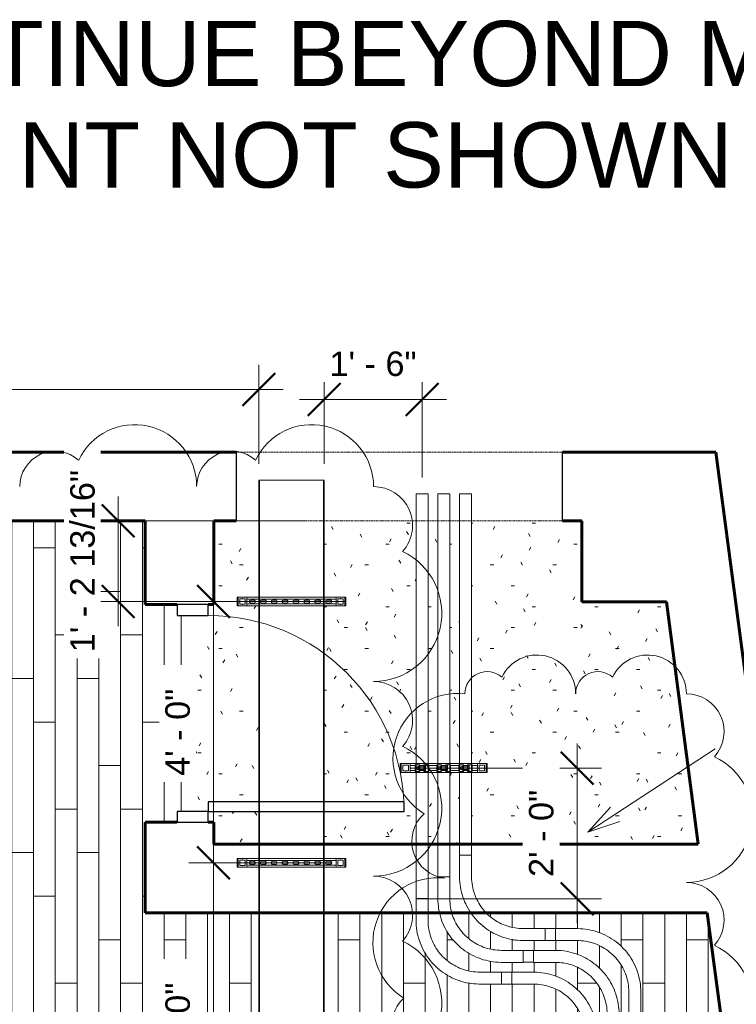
# Model space of a CAD drawing. Header units: inches. Extents: x -723 to 1689, y -292 to 603.
# Tile 37 of 40: x 1211 to 1343, y 422 to 603. Entities that reach past the tile are written whole.
import ezdxf

# ---------------------------------------------------------------- set-up
doc = ezdxf.new("R2010")
doc.units = ezdxf.units.IN
doc.header["$MEASUREMENT"] = 0
doc.linetypes.add('Overhead', pattern=[0.25, 0.1875, -0.0625])
for name, color, linetype, lineweight in [('A-ANNO-DIMS', 211, 'Continuous', 9), ('A-ANNO-DIMS-48', 211, 'Continuous', 9), ('A-DETL-GENF', 92, 'Continuous', 9), ('A-DETL-MBND', 5, 'Continuous', 9), ('A-DETL-MEDM', 33, 'Continuous', 30), ('A-DOOR', 31, 'Continuous', 18), ('A-DOOR-FRAM', 31, 'Continuous', 9), ('A-FLOR', 192, 'Continuous', 18), ('A-FLOR-PATT', 8, 'Continuous', 70), ('A-GENM', 13, 'Continuous', 9), ('A-WALL', 113, 'Continuous', 18), ('G-ANNO-REVC', 71, 'Continuous', 9), ('G-ANNO-TEXT', 231, 'Continuous', 9)]:
    doc.layers.add(name, color=color, linetype=linetype, lineweight=lineweight)
doc.styles.add('Arial_3', font='arial.ttf', dxfattribs={"height": 4.5})
doc.styles.add('Arial_4', font='arial.ttf', dxfattribs={"height": 12})
doc.dimstyles.new('Linear_-_3_32__Arial', dxfattribs={"dimscale": 12, "dimtxt": 4.591167, "dimasz": 0.5, "dimexe": 0.375, "dimexo": 0.25, "dimgap": 0.25, "dimtad": 1, "dimdec": 5, "dimrnd": 0.03125, "dimzin": 1, "dimdsep": 46, "dimlunit": 4, "dimtxsty": 'Arial_3', "dimblk1": 'OBLIQUE', "dimblk2": 'OBLIQUE', "dimsah": 1, "dimcen": 0.09, "dimdle": 0.375, "dimazin": 0, "dimtfac": 1, "dimtdec": 4, "dimtix": 1, "dimtmove": 0, "dimatfit": 3, "dimfxl": 1, "dimtvp": 1, "dimtfill": 1, "dimfrac": 2, "dimtolj": 1, "dimtzin": 0, "dimarcsym": 2})

# ---------------------------------------------------------------- blocks, each defined once
blk = doc.blocks.new('Door-Passage-Single-Flush - 36_ x 84_ _Exterior_-2162739-Retail 109 - Raceway Plan')
at = {"layer": 'A-DOOR', "lineweight": 30}
for p, q in [((18, 41.5625), (16.25, 41.5625)), ((16.25, 41.5625), (16.25, 5.5625)), ((18, 5.5625), (18, 41.5625)), ((16.25, 5.5625), (18, 5.5625))]:
    blk.add_line(p, q, dxfattribs=at)
at = {"layer": 'A-DOOR', "lineweight": 9}
blk.add_arc((18, 5.5625), 36, 90, 180, dxfattribs=at)
at = {"layer": 'A-DOOR-FRAM', "lineweight": 30}
for p, q in [((-18, 5.5625), (-20, 5.5625)), ((-20, 5.5625), (-20, -0.1875)), ((-18, -0.1875), (-18, 5.5625)), ((18, 5.5625), (18, -0.1875)), ((20, 5.5625), (18, 5.5625)), ((20, -0.1875), (20, 5.5625)), ((-20, -0.1875), (-18, -0.1875)), ((18, -0.1875), (20, -0.1875))]:
    blk.add_line(p, q, dxfattribs=at)
blk = doc.blocks.new('Door-Opening - 60_ x 84_-1921788-Retail 109 - Raceway Plan')
at = {"layer": 'A-DETL-GENF', "linetype": 'Overhead'}
for p, q in [((29.68, 6.31), (-30.32, 6.31)), ((-30.32, -6.31), (29.68, -6.31))]:
    blk.add_line(p, q, dxfattribs=at)
at = {"layer": 'A-DETL-MEDM'}
for p, q in [((-30.32, 6.31), (-30.32, -6.31)), ((29.68, -6.31), (29.68, 6.31))]:
    blk.add_line(p, q, dxfattribs=at)
blk = doc.blocks.new('ST-VDC-01_ARCH_REF_v001_rvt_rvt-4-Retail 109 - Raceway Plan')
at = {"layer": 'A-FLOR-PATT', "lineweight": 9}
h = blk.add_hatch(dxfattribs=at)
h.set_pattern_fill('FP_19', color=256, style=0, pattern_type=2)
h.set_pattern_definition([(270, (613.979, 66.172), (4, 2e-16), []), (0, (613.979, 66.172), (8, 8), [4, -28]), (0, (617.979, 50.172), (8, 8), [4, -28])])
h.paths.add_polyline_path([(578.98, -55.54), (778.94, -55.54), (773.11, -11.25), (721.42, -11.25), (721.42, 52.75), (764.68, 52.75), (741.45, 229.25), (725.93, 229.25), (725.93, 253.25), (738.29, 253.25), (713.82, 439.12), (673.26, 439.11), (673.88, 438.48), (674.4, 438.09), (675.92, 437.15), (677.95, 436.45), (679.99, 436.22), (689.91, 436.22), (691.79, 436.05), (692.2, 435.99), (692.88, 435.82), (694.38, 435.33), (695.98, 434.5), (696.4, 434.25), (697.59, 433.3), (698.18, 432.8), (699.12, 431.68), (699.63, 431.02), (700.2, 430.01), (700.75, 428.9), (701.24, 427.32), (701.38, 426.81), (701.48, 426.09), (701.6, 424.53), (701.6, 412.42), (704.54, 412.41), (704.54, 410.79), (701.6, 410.79), (701.6, 292.42), (704.54, 292.41), (704.54, 290.79), (701.6, 290.79), (701.6, 172.42), (704.54, 172.41), (704.54, 170.79), (701.6, 170.79), (701.6, 52.42), (704.54, 52.41), (704.54, 50.79), (701.6, 50.79), (701.6, 23.61), (701.43, 21.72), (701.37, 21.31), (701.2, 20.63), (700.71, 19.13), (699.88, 17.53), (699.62, 17.1), (698.68, 15.92), (698.18, 15.33), (697.06, 14.39), (696.4, 13.88), (695.39, 13.31), (694.28, 12.77), (692.7, 12.27), (692.19, 12.13), (691.47, 12.03), (689.9, 11.91), (616.95, 11.91), (616.94, 8.99), (615.32, 8.99), (615.32, 11.91), (580.14, 11.91), (580.14, 10.64), (578.98, 10.64), (578.98, -19.22)])
h.paths.add_polyline_path([(581.41, 14.1), (585.2, 14.1), (593.42, 14.11), (615.32, 14.11), (615.32, 15.91), (580.14, 15.91), (580.14, 14.1), (581.36, 14.1)])
h.paths.add_polyline_path([(616.95, 14.11), (689.91, 14.11), (692.09, 14.37), (694.09, 15.08), (695.65, 16.06), (696.02, 16.37), (697.14, 17.49), (697.54, 18.01), (698.48, 19.53), (699.18, 21.57), (699.41, 23.61), (699.41, 50.79), (697.6, 50.79), (697.6, 27.61), (697.43, 25.72), (697.37, 25.31), (697.2, 24.63), (696.71, 23.13), (695.88, 21.53), (695.63, 21.11), (694.68, 19.92), (694.18, 19.33), (693.22, 18.51), (692.4, 17.88), (691.39, 17.31), (690.28, 16.77), (688.7, 16.27), (688.19, 16.13), (687.23, 16.01), (685.9, 15.91), (616.95, 15.91), (616.95, 14.83)])
h.paths.add_polyline_path([(581.41, 18.1), (585.2, 18.1), (593.42, 18.11), (615.32, 18.11), (615.32, 19.91), (580.14, 19.91), (580.14, 18.1), (581.24, 18.1)])
h.paths.add_polyline_path([(646.87, 18.11), (685.9, 18.11), (688.09, 18.37), (690.09, 19.08), (691.65, 20.06), (692.02, 20.37), (693.26, 21.64), (693.54, 22.01), (694.48, 23.53), (695.18, 25.57), (695.41, 27.61), (695.41, 50.79), (693.6, 50.79), (693.6, 31.61), (693.43, 29.72), (693.37, 29.31), (693.2, 28.63), (692.71, 27.13), (691.88, 25.53), (691.63, 25.11), (690.67, 23.91), (690.18, 23.33), (689.06, 22.39), (688.4, 21.88), (687.39, 21.31), (686.28, 20.77), (684.55, 20.23), (684.19, 20.13), (683.21, 20.01), (681.87, 19.91), (616.95, 19.91), (616.95, 18.11), (636.3, 18.11)])
h.paths.add_polyline_path([(581.41, 22.1), (585.2, 22.1), (593.42, 22.11), (615.32, 22.11), (615.33, 24.99), (616.95, 24.99), (616.95, 22.11), (681.9, 22.11), (684.09, 22.37), (686.09, 23.08), (687.65, 24.06), (688.02, 24.37), (689.14, 25.49), (689.54, 26.01), (690.48, 27.53), (691.18, 29.57), (691.41, 31.61), (691.41, 50.79), (688.54, 50.8), (688.54, 52.42), (691.41, 52.42), (691.41, 170.79), (688.54, 170.8), (688.54, 172.42), (691.41, 172.42), (691.41, 290.79), (688.54, 290.8), (688.54, 292.42), (691.41, 292.42), (691.41, 410.79), (688.54, 410.8), (688.54, 412.42), (691.41, 412.42), (691.4, 416.61), (691.14, 418.72), (690.43, 420.71), (689.45, 422.27), (689.14, 422.64), (688.02, 423.76), (687.5, 424.16), (685.98, 425.1), (683.94, 425.8), (681.87, 426.03), (671.99, 426.03), (670.11, 426.19), (669.69, 426.26), (669.02, 426.43), (667.52, 426.92), (665.92, 427.75), (665.49, 428), (664.31, 428.95), (663.72, 429.45), (662.78, 430.57), (662.27, 431.22), (661.7, 432.24), (661.15, 433.35), (660.66, 434.93), (660.52, 435.44), (660.42, 436.16), (660.3, 437.72), (660.3, 439.12), (643.39, 439.12), (643.39, 389.12), (647.39, 389.12), (647.39, 387.5), (643.39, 387.5), (643.39, 329.12), (647.39, 329.12), (647.39, 327.5), (643.39, 327.5), (643.39, 301.31), (643.15, 297.9), (642.42, 294.55), (641.23, 291.34), (639.5, 288.22), (637.46, 285.52), (636.42, 284.48), (639.43, 281.46), (638.28, 280.32), (635.25, 283.32), (635.05, 283.12), (632.32, 281.09), (629.32, 279.46), (626.12, 278.28), (622.8, 277.55), (619.39, 277.31), (593.21, 277.31), (593.2, 273.31), (591.58, 273.31), (591.58, 277.31), (533.21, 277.31), (533.2, 273.31), (531.58, 273.31), (531.58, 277.31), (473.21, 277.31), (473.2, 273.31), (471.58, 273.31), (471.58, 277.31), (463.23, 277.31), (463.23, 253.25), (469.35, 253.25), (469.35, 229.25), (463.23, 229.25), (463.23, 121.87), (578.98, 121.87), (578.98, 22.64), (580.14, 22.64), (580.14, 22.1), (581.24, 22.1)])
h.paths.add_polyline_path([(693.93, 52.42), (695.41, 52.42), (695.41, 170.79), (693.6, 170.79), (693.6, 52.42)])
h.paths.add_polyline_path([(699.41, 52.42), (699.41, 170.79), (697.6, 170.79), (697.6, 52.42), (699.29, 52.42)])
h.paths.add_polyline_path([(697.6, 172.42), (699.41, 172.42), (699.41, 290.79), (697.6, 290.79), (697.6, 173.73)])
h.paths.add_polyline_path([(695.27, 172.42), (695.41, 172.42), (695.41, 290.79), (693.6, 290.79), (693.6, 172.42), (693.93, 172.42)])
h.paths.add_polyline_path([(592.39, 275.94), (592.53, 275.97), (592.64, 276.08), (592.68, 276.22), (592.67, 276.85), (592.59, 276.98), (592.47, 277.05), (592.32, 277.05), (592.2, 276.98), (592.12, 276.85), (592.11, 276.78), (592.12, 276.14), (592.2, 276.02), (592.32, 275.95)])
h.paths.add_polyline_path([(472.39, 275.94), (472.53, 275.97), (472.64, 276.08), (472.68, 276.22), (472.67, 276.85), (472.59, 276.98), (472.47, 277.05), (472.32, 277.05), (472.2, 276.98), (472.12, 276.85), (472.11, 276.78), (472.12, 276.14), (472.2, 276.02), (472.32, 275.95)])
h.paths.add_polyline_path([(532.39, 275.94), (532.53, 275.97), (532.64, 276.08), (532.68, 276.22), (532.67, 276.85), (532.59, 276.98), (532.47, 277.05), (532.32, 277.05), (532.2, 276.98), (532.12, 276.85), (532.11, 276.78), (532.12, 276.14), (532.2, 276.02), (532.32, 275.95)])
h.paths.add_polyline_path([(636.81, 282.66), (636.95, 282.7), (637.05, 282.8), (637.09, 282.94), (637.05, 283.08), (636.9, 283.25), (636.55, 283.58), (636.41, 283.62), (636.27, 283.58), (636.17, 283.48), (636.13, 283.34), (636.17, 283.2), (636.3, 283.05), (636.67, 282.7), (636.74, 282.67)])
h.paths.add_polyline_path([(593.42, 289.31), (619.39, 289.31), (621.75, 289.55), (624.02, 290.25), (626.12, 291.38), (626.71, 291.89), (624.15, 294.46), (625.3, 295.6), (627.97, 292.93), (629.37, 294.64), (630.48, 296.72), (631.16, 298.97), (631.39, 301.31), (631.39, 327.5), (627.39, 327.51), (627.39, 329.12), (631.39, 329.12), (631.39, 387.5), (627.39, 387.51), (627.39, 389.12), (631.39, 389.12), (631.39, 439.12), (610.48, 439.12), (610.48, 455.75), (616.35, 455.75), (616.35, 457.75), (617.1, 457.75), (617.1, 493.75), (616.35, 493.75), (616.35, 495.75), (610.48, 495.75), (610.48, 511.12), (558.35, 511.12), (558.35, 464), (554.1, 464), (554.1, 428), (558.35, 428), (558.35, 412.62), (554.1, 412.62), (554.1, 376.62), (558.35, 376.62), (558.35, 325), (463.23, 325), (463.23, 289.31), (471.58, 289.31), (471.59, 293.31), (473.21, 293.31), (473.21, 289.31), (531.58, 289.31), (531.59, 293.31), (533.21, 293.31), (533.21, 289.31), (591.58, 289.31), (591.59, 293.31), (593.21, 293.31), (593.21, 289.31)])
h.paths.add_polyline_path([(592.39, 289.94), (592.53, 289.97), (592.64, 290.08), (592.68, 290.22), (592.67, 290.85), (592.59, 290.98), (592.47, 291.05), (592.32, 291.05), (592.2, 290.98), (592.12, 290.85), (592.11, 290.78), (592.12, 290.14), (592.2, 290.02), (592.32, 289.95)])
h.paths.add_polyline_path([(472.39, 289.94), (472.53, 289.97), (472.64, 290.08), (472.68, 290.22), (472.67, 290.85), (472.59, 290.98), (472.47, 291.05), (472.32, 291.05), (472.2, 290.98), (472.12, 290.85), (472.11, 290.78), (472.12, 290.14), (472.2, 290.02), (472.32, 289.95)])
h.paths.add_polyline_path([(532.39, 289.94), (532.53, 289.97), (532.64, 290.08), (532.68, 290.22), (532.67, 290.85), (532.59, 290.98), (532.47, 291.05), (532.32, 291.05), (532.2, 290.98), (532.12, 290.85), (532.11, 290.78), (532.12, 290.14), (532.2, 290.02), (532.32, 289.95)])
h.paths.add_polyline_path([(695.27, 292.42), (695.41, 292.42), (695.41, 410.79), (693.6, 410.79), (693.6, 292.42), (693.93, 292.42)])
h.paths.add_polyline_path([(699.29, 292.42), (699.41, 292.42), (699.41, 410.79), (697.6, 410.79), (697.6, 292.42), (697.95, 292.42)])
h.paths.add_polyline_path([(626.91, 292.56), (627.05, 292.6), (627.15, 292.7), (627.19, 292.84), (627.15, 292.98), (627.11, 293.04), (626.65, 293.48), (626.51, 293.52), (626.37, 293.48), (626.27, 293.38), (626.23, 293.24), (626.27, 293.1), (626.31, 293.04), (626.77, 292.6), (626.84, 292.57)])
h.paths.add_polyline_path([(630.49, 328.03), (630.63, 328.07), (630.73, 328.17), (630.77, 328.31), (630.73, 328.45), (630.63, 328.56), (630.49, 328.59), (629.85, 328.58), (629.73, 328.51), (629.65, 328.38), (629.65, 328.24), (629.73, 328.11), (629.85, 328.04), (629.93, 328.03)])
h.paths.add_polyline_path([(644.34, 328.03), (644.56, 328.04), (644.69, 328.11), (644.76, 328.24), (644.76, 328.38), (644.69, 328.51), (644.56, 328.58), (644.34, 328.59), (643.85, 328.58), (643.73, 328.51), (643.65, 328.38), (643.65, 328.24), (643.73, 328.11), (643.85, 328.04), (643.93, 328.03)])
h.paths.add_polyline_path([(629.93, 388.03), (630.56, 388.04), (630.69, 388.11), (630.76, 388.24), (630.76, 388.38), (630.69, 388.51), (630.56, 388.58), (630.49, 388.59), (629.85, 388.58), (629.73, 388.51), (629.65, 388.38), (629.65, 388.24), (629.73, 388.11), (629.85, 388.04)])
h.paths.add_polyline_path([(644.49, 388.03), (644.63, 388.07), (644.73, 388.17), (644.77, 388.31), (644.73, 388.45), (644.63, 388.56), (644.49, 388.59), (643.85, 388.58), (643.73, 388.51), (643.65, 388.38), (643.65, 388.24), (643.73, 388.11), (643.85, 388.04), (643.93, 388.03), (644.34, 388.03)])
h.paths.add_polyline_path([(693.6, 412.42), (695.41, 412.42), (695.41, 420.53), (695.14, 422.72), (694.43, 424.71), (693.45, 426.27), (693.14, 426.64), (692.02, 427.76), (691.5, 428.16), (689.98, 429.1), (687.94, 429.8), (685.9, 430.03), (675.99, 430.03), (674.11, 430.19), (673.69, 430.26), (673.02, 430.43), (671.52, 430.92), (669.92, 431.75), (669.49, 432), (668.31, 432.95), (667.72, 433.45), (666.78, 434.57), (666.27, 435.22), (665.7, 436.24), (665.15, 437.35), (664.58, 439.12), (662.49, 439.12), (662.49, 437.72), (662.76, 435.53), (663.47, 433.54), (664.45, 431.98), (664.75, 431.61), (665.88, 430.48), (666.4, 430.09), (667.92, 429.15), (669.95, 428.45), (671.99, 428.22), (681.9, 428.22), (683.79, 428.05), (684.33, 427.96), (684.88, 427.82), (686.38, 427.33), (687.98, 426.5), (688.4, 426.25), (689.59, 425.3), (690.18, 424.8), (691, 423.84), (691.63, 423.02), (692.2, 422.01), (692.75, 420.9), (693.24, 419.32), (693.38, 418.81), (693.48, 418.09), (693.6, 416.53), (693.6, 412.53)])
h.paths.add_polyline_path([(697.6, 412.42), (699.41, 412.42), (699.41, 424.53), (699.14, 426.72), (698.43, 428.71), (697.45, 430.27), (697.14, 430.64), (696.02, 431.76), (695.5, 432.16), (693.98, 433.1), (691.94, 433.8), (689.9, 434.03), (679.99, 434.03), (678.11, 434.19), (677.69, 434.26), (677.02, 434.43), (675.52, 434.92), (673.92, 435.75), (673.49, 436), (672.31, 436.95), (671.72, 437.45), (670.9, 438.41), (670.32, 439.12), (666.9, 439.12), (667.47, 437.54), (668.47, 435.96), (668.75, 435.61), (669.88, 434.48), (670.4, 434.09), (671.92, 433.15), (673.95, 432.45), (675.99, 432.22), (685.9, 432.22), (687.79, 432.05), (688.2, 431.99), (688.88, 431.82), (690.38, 431.33), (691.98, 430.5), (692.43, 430.23), (693.59, 429.3), (694.18, 428.8), (695.12, 427.68), (695.63, 427.02), (696.2, 426.01), (696.75, 424.9), (697.24, 423.32), (697.38, 422.81), (697.48, 422.09), (697.6, 420.53), (697.6, 414.34)])
h = blk.add_hatch(dxfattribs=at)
h.set_pattern_fill('FP_20', color=256, style=0, pattern_type=2)
h.set_pattern_definition([(0, (0, 0), (15.36, 3.84), [0.6336, -10.886, 0.6336, -10.886, -61.44]), (0, (0, 0), (15.36, 3.84), [-23.04, 0.6336, -22.406, 0.6336, -10.886, -26.88]), (0, (0, 0), (15.36, 3.84), [-57.6, 0.6336, -7.046, 0.6336, -18.566]), (120, (5.76, 1.92), (-11.005538, 11.38215), [0.6336, -10.886, 0.6336, -10.886, -61.44]), (120, (5.76, 1.92), (-11.005538, 11.38215), [-23.04, 0.6336, -22.406, 0.6336, -10.886, -26.88]), (120, (5.76, 1.92), (-11.005538, 11.38215), [-57.6, 0.6336, -7.046, 0.6336, -18.566]), (240, (7.68, 9.6), (-4.354462, -15.22215), [0.6336, -10.886, 0.6336, -10.886, -61.44]), (240, (7.68, 9.6), (-4.354462, -15.22215), [-23.04, 0.6336, -22.406, 0.6336, -10.886, -26.88]), (240, (7.68, 9.6), (-4.354462, -15.22215), [-57.6, 0.6336, -7.046, 0.6336, -18.566])])
h.paths.add_polyline_path([(700.63, 451.75), (712.15, 451.75), (706.3, 496.25), (690.78, 496.25), (690.78, 511.12), (670.49, 511.12), (670.49, 466.54), (673.37, 466.53), (673.37, 464.91), (670.49, 464.91), (670.49, 451.75), (689.91, 451.75)])
h.paths.add_polyline_path([(622.1, 457.75), (622.1, 459.5), (631.39, 459.5), (631.39, 495.5), (627.39, 495.51), (627.39, 497.12), (631.39, 497.12), (631.39, 511.12), (623.1, 511.12), (623.1, 495.75), (622.1, 495.75), (622.1, 493.75), (617.1, 493.75), (617.1, 457.75)])
h.paths.add_polyline_path([(625.58, 451.75), (631.39, 451.75), (631.39, 457.75), (622.1, 457.75), (622.1, 455.75), (623.1, 455.75), (623.1, 451.75)])
h.paths.add_polyline_path([(643.39, 451.75), (660.3, 451.75), (660.3, 464.91), (657.37, 464.92), (657.37, 466.54), (660.3, 466.55), (660.3, 511.12), (643.39, 511.12), (643.39, 497.12), (647.39, 497.12), (647.39, 495.5), (643.39, 495.5), (643.39, 459.5), (658.1, 459.5), (658.1, 457.75), (643.39, 457.75), (643.39, 452.93)])
h.paths.add_polyline_path([(662.49, 451.75), (664.3, 451.75), (664.3, 464.91), (662.49, 464.91), (662.49, 452.93)])
h.paths.add_polyline_path([(666.49, 451.75), (668.3, 451.75), (668.3, 464.91), (666.49, 464.91), (666.49, 452.93)])
h.paths.add_polyline_path([(664.3, 466.54), (664.3, 511.12), (662.49, 511.12), (662.49, 466.54), (663.11, 466.54)])
h.paths.add_polyline_path([(666.49, 466.54), (668.3, 466.55), (668.3, 511.12), (666.49, 511.12), (666.49, 466.55)])
h.paths.add_polyline_path([(644.49, 496.03), (644.63, 496.07), (644.73, 496.17), (644.77, 496.31), (644.73, 496.45), (644.63, 496.56), (644.49, 496.59), (643.85, 496.58), (643.73, 496.51), (643.65, 496.38), (643.65, 496.24), (643.73, 496.11), (643.85, 496.04), (643.93, 496.03), (644.34, 496.03)])
h.paths.add_polyline_path([(629.93, 496.03), (630.56, 496.04), (630.69, 496.11), (630.76, 496.24), (630.76, 496.38), (630.69, 496.51), (630.56, 496.58), (630.49, 496.59), (629.85, 496.58), (629.73, 496.51), (629.65, 496.38), (629.65, 496.24), (629.73, 496.11), (629.85, 496.04)])
at = {"layer": 'A-FLOR'}
for p, q in [((617.1, 457.75), (617.1, 493.75)), ((617.1, 493.75), (617.1, 457.75))]:
    blk.add_line(p, q, dxfattribs=at)
at = {"layer": 'A-WALL', "lineweight": 60}
for p, q in [((627.23, 523.75), (451.48, 523.75)), ((702.68, 523.75), (687.23, 523.75)), ((715.41, 523.75), (702.68, 523.75)), ((733.15, 388.98), (715.41, 523.75)), ((558.35, 511.12), (610.48, 511.12)), ((610.48, 511.12), (610.48, 495.75)), ((623.1, 495.75), (623.1, 511.12)), ((623.1, 511.12), (627.23, 511.12)), ((687.23, 511.12), (690.78, 511.12)), ((690.78, 511.12), (690.78, 496.25)), ((610.48, 495.75), (616.35, 495.75)), ((622.1, 495.75), (623.1, 495.75)), ((690.78, 496.25), (706.3, 496.25)), ((706.3, 496.25), (712.15, 451.75)), ((616.35, 455.75), (610.48, 455.75)), ((610.48, 455.75), (610.48, 451.75)), ((623.1, 455.75), (622.1, 455.75)), ((623.1, 451.75), (623.1, 455.75)), ((610.48, 451.75), (610.48, 439.12)), ((712.15, 451.75), (623.1, 451.75)), ((610.48, 439.12), (713.82, 439.12)), ((713.82, 439.12), (720.64, 387.33))]:
    blk.add_line(p, q, dxfattribs=at)
at = {"layer": 'A-DOOR', "color": 213, "lineweight": 9}
blk.add_blockref('Door-Opening - 60_ x 84_-1921788-Retail 109 - Raceway Plan', (657.55, 517.44), dxfattribs=at)
at = {"layer": 'A-DOOR', "color": 213, "lineweight": 9, "rotation": 269.9999999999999}
blk.add_blockref('Door-Passage-Single-Flush - 36_ x 84_ _Exterior_-2162739-Retail 109 - Raceway Plan', (616.54, 475.75), dxfattribs=at)
blk = doc.blocks.new('P1100 - Pipe and Rigid Steel Conduit Clamp - P1117 - 2_-1005113-Retail 109 - Raceway Plan')
at = {"layer": 'A-DETL-MBND'}
for p, q in [((0.63, 1.25), (-0.62, 1.25)), ((-0.62, 1.25), (-0.62, 0.42)), ((0.63, 0.42), (-0.62, 0.42)), ((-0.62, 0.42), (-0.62, 0.37)), ((-0.62, 0.37), (0.63, 0.37)), ((-0.46, 0.67), (-0.23, 0.67)), ((-0.46, 0.67), (-0.46, 0.44)), ((-0.23, 0.44), (-0.46, 0.44)), ((-0.25, 0.37), (-0.25, -0.38)), ((-0.23, 0.67), (0.23, 0.67)), ((-0.23, 0.67), (-0.23, 0.44)), ((0.23, 0.44), (-0.23, 0.44)), ((0.23, 0.67), (0.46, 0.67)), ((0.23, 0.67), (0.23, 0.44)), ((0.46, 0.44), (0.23, 0.44)), ((0.25, -0.38), (0.25, 0.37)), ((0.46, 0.44), (0.46, 0.67)), ((0.63, 0.42), (0.63, 1.25)), ((0.63, 0.37), (0.63, 0.42)), ((-0.62, -0.42), (-0.62, -0.38)), ((0.63, -0.38), (-0.62, -0.38)), ((-0.62, -0.42), (-0.62, -1.25)), ((-0.62, -0.42), (0.63, -0.42)), ((-0.62, -1.25), (0.63, -1.25)), ((-0.36, -0.44), (-0.18, -0.44)), ((-0.36, -0.61), (-0.36, -0.44)), ((-0.18, -0.61), (-0.36, -0.61)), ((-0.25, -0.42), (-0.25, -0.89)), ((-0.25, -0.89), (0.25, -0.89)), ((-0.18, -0.44), (0.18, -0.44)), ((-0.18, -0.44), (-0.18, -0.61)), ((0.18, -0.61), (-0.18, -0.61)), ((0.18, -0.44), (0.36, -0.44)), ((0.18, -0.44), (0.18, -0.61)), ((0.36, -0.61), (0.18, -0.61)), ((0.25, -0.89), (0.25, -0.42)), ((0.36, -0.44), (0.36, -0.61)), ((0.63, -0.38), (0.63, -0.42)), ((0.63, -1.25), (0.63, -0.42))]:
    blk.add_line(p, q, dxfattribs=at)
blk = doc.blocks.new('P1060 Series Square Washer - P1064 - Rod Dia 1_2_-1004752-Retail 109 - Raceway Plan')
at = {"layer": 'A-DETL-MBND'}
for p, q in [((-0.8125, 0.8125), (0.8125, 0.8125)), ((-0.8125, 0.8125), (-0.8125, -0.8125)), ((0.8125, -0.8125), (0.8125, 0.8125)), ((0.8125, -0.8125), (-0.8125, -0.8125))]:
    blk.add_line(p, q, dxfattribs=at)
blk = doc.blocks.new('Hex_Nut - P1064 - Rod Dia 1_2_-1009258-Retail 109 - Raceway Plan')
at = {"layer": 'A-DETL-MBND'}
for p, q in [((-0.5, 0.09), (-0.55, 0)), ((0.55, 0), (0.5, 0.09)), ((-0.55, 0), (-0.5, -0.09)), ((0.5, -0.09), (0.55, 0))]:
    blk.add_line(p, q, dxfattribs=at)
blk = doc.blocks.new('GTP - Generic Pt-1005169-Retail 109 - Raceway Plan')
at = {"layer": 'A-GENM'}
for p, q in [((0.5, 0.5), (-0.5, 0.5)), ((-0.5, 0.5), (-0.5, -0.5)), ((0.5, -0.5), (0.5, 0.5)), ((-0.5, -0.5), (0.5, -0.5))]:
    blk.add_line(p, q, dxfattribs=at)
blk = doc.blocks.new('Channel - Beam Loading - P1000-V108-Retail 109 - Raceway Plan')
at = {"layer": 'A-DETL-MBND'}
for p, q in [((-0.81, 16), (-0.81, 15.81)), ((-0.61, 16), (-0.81, 16)), ((-0.61, 16), (-0.57, 16)), ((-0.44, 16), (-0.57, 16)), ((-0.44, 15.81), (-0.44, 16)), ((-0.44, 16), (0.44, 16)), ((0.44, 16), (0.44, 15.81)), ((0.57, 16), (0.44, 16)), ((0.57, 16), (0.61, 16)), ((0.81, 16), (0.61, 16)), ((0.81, 15.81), (0.81, 16)), ((-0.81, 14.19), (-0.81, 1.81)), ((-0.44, 13.25), (-0.44, 14.19)), ((0.44, 14.19), (0.44, 13.25)), ((0.81, 1.81), (0.81, 14.19)), ((-0.44, 11.63), (-0.44, 12.38)), ((0.44, 12.38), (0.44, 11.63)), ((-0.44, 9.25), (-0.44, 10.75)), ((0.44, 10.75), (0.44, 9.25)), ((-0.44, 7.63), (-0.44, 8.38)), ((0.44, 8.38), (0.44, 7.63)), ((-0.44, 5.25), (-0.44, 6.75)), ((0.44, 6.75), (0.44, 5.25)), ((-0.44, 3.63), (-0.44, 4.38)), ((0.44, 4.38), (0.44, 3.63)), ((-0.44, 1.81), (-0.44, 2.75)), ((0.44, 2.75), (0.44, 1.81)), ((-0.81, 0.19), (-0.81, 0)), ((-0.44, 0), (-0.44, 0.19)), ((0.44, 0), (-0.44, 0)), ((0.44, 0.19), (0.44, 0)), ((0.44, 0), (0.57, 0)), ((0.61, 0), (0.57, 0)), ((0.61, 0), (0.81, 0)), ((0.81, 0), (0.81, 0.19)), ((-0.81, 0), (-0.61, 0)), ((-0.57, 0), (-0.61, 0)), ((-0.57, 0), (-0.44, 0))]:
    blk.add_line(p, q, dxfattribs=at)
blk = doc.blocks.new('Channel - Beam Loading T-Series - P1000T-1204555-Retail 109 - Raceway Plan')
at = {"layer": 'A-DETL-MBND'}
for p, q in [((-0.81, 20), (-0.81, 19.81)), ((-0.61, 20), (-0.81, 20)), ((-0.61, 20), (-0.57, 20)), ((-0.44, 20), (-0.57, 20)), ((-0.44, 19.81), (-0.44, 20)), ((-0.44, 20), (0.44, 20)), ((0.44, 20), (0.44, 19.81)), ((0.57, 20), (0.44, 20)), ((0.57, 20), (0.61, 20)), ((0.81, 20), (0.61, 20)), ((0.81, 19.81), (0.81, 20)), ((-0.81, 18.19), (-0.81, 1.81)), ((-0.44, 1.81), (-0.44, 18.19)), ((0.44, 18.19), (0.44, 1.81)), ((0.81, 1.81), (0.81, 18.19)), ((-0.28, 16.91), (-0.28, 17.47)), ((0.28, 17.47), (0.28, 16.91)), ((-0.28, 14.91), (-0.28, 15.47)), ((0.28, 15.47), (0.28, 14.91)), ((-0.28, 12.91), (-0.28, 13.47)), ((0.28, 13.47), (0.28, 12.91)), ((-0.28, 10.91), (-0.28, 11.47)), ((0.28, 11.47), (0.28, 10.91)), ((-0.28, 8.91), (-0.28, 9.47)), ((0.28, 9.47), (0.28, 8.91)), ((-0.28, 6.91), (-0.28, 7.47)), ((0.28, 7.47), (0.28, 6.91)), ((-0.28, 4.91), (-0.28, 5.47)), ((0.28, 5.47), (0.28, 4.91)), ((-0.28, 2.91), (-0.28, 3.47)), ((0.28, 3.47), (0.28, 2.91)), ((-0.81, 0.19), (-0.81, 0)), ((-0.44, 0), (-0.44, 0.19)), ((0.44, 0), (-0.44, 0)), ((0.44, 0.19), (0.44, 0)), ((0.44, 0), (0.57, 0)), ((0.61, 0), (0.57, 0)), ((0.61, 0), (0.81, 0)), ((0.81, 0), (0.81, 0.19)), ((-0.81, 0), (-0.61, 0)), ((-0.57, 0), (-0.61, 0)), ((-0.57, 0), (-0.44, 0))]:
    blk.add_line(p, q, dxfattribs=at)
for centre, start, end in [((0, 17.47), 0, 180), ((0, 16.91), 180, 0), ((0, 15.47), 0, 180), ((0, 14.91), 180, 0), ((0, 13.47), 0, 180), ((0, 12.91), 180, 0), ((0, 11.47), 0, 180), ((0, 10.91), 180, 0), ((0, 9.47), 0, 180), ((0, 8.91), 180, 0), ((0, 7.47), 0, 180), ((0, 6.91), 180, 0), ((0, 5.47), 0, 180), ((0, 4.91), 180, 0), ((0, 3.47), 0, 180), ((0, 2.91), 180, 0)]:
    blk.add_arc(centre, 0.281, start, end, dxfattribs=at)
blk = doc.blocks.new('Conduit Elbow - without Fittings - EMT - Standard-894148-Retail 109 - Raceway Plan')
at = {"layer": 'A-DETL-MBND'}
for p, q in [((-1.1, 14.6), (-1.1, 10.6)), ((1.1, 14.6), (-1.1, 14.6)), ((1.1, 10.6), (1.1, 14.6)), ((-10.6, 1.1), (-14.6, 1.1)), ((-14.6, 1.1), (-14.6, -1.1)), ((-14.6, -1.1), (-10.6, -1.1))]:
    blk.add_line(p, q, dxfattribs=at)
at = {"layer": 'A-DETL-MBND', "flags": 128}
for points in [[(-1.1, 10.6), (-1.11, 10.22), (-1.13, 9.84), (-1.17, 9.46), (-1.22, 9.09), (-1.29, 8.71), (-1.37, 8.34), (-1.47, 7.97), (-1.58, 7.61), (-1.71, 7.25), (-1.85, 6.9), (-2, 6.55), (-2.17, 6.21), (-2.35, 5.88), (-2.55, 5.55), (-2.76, 5.23), (-2.98, 4.93), (-3.21, 4.63), (-3.46, 4.33), (-3.71, 4.05), (-3.98, 3.78), (-4.26, 3.52), (-4.55, 3.28), (-4.84, 3.04), (-5.15, 2.82), (-5.47, 2.6), (-5.79, 2.41), (-6.12, 2.22), (-6.46, 2.05), (-6.81, 1.89), (-7.16, 1.74), (-7.51, 1.61), (-7.88, 1.5), (-8.24, 1.4), (-8.61, 1.31), (-8.98, 1.24), (-9.36, 1.18), (-9.74, 1.14), (-10.12, 1.11), (-10.5, 1.1), (-10.6, 1.1)], [(-10.6, -1.1), (-10.13, -1.09), (-9.66, -1.06), (-9.2, -1.01), (-8.74, -0.95), (-8.28, -0.87), (-7.82, -0.76), (-7.37, -0.64), (-6.92, -0.5), (-6.48, -0.35), (-6.04, -0.18), (-5.62, 0.02), (-5.2, 0.22), (-4.79, 0.45), (-4.39, 0.69), (-3.99, 0.94), (-3.61, 1.22), (-3.24, 1.5), (-2.89, 1.8), (-2.54, 2.12), (-2.21, 2.45), (-1.89, 2.79), (-1.58, 3.15), (-1.29, 3.51), (-1.02, 3.89), (-0.76, 4.28), (-0.51, 4.68), (-0.28, 5.09), (-0.07, 5.5), (0.13, 5.93), (0.3, 6.36), (0.46, 6.8), (0.61, 7.25), (0.73, 7.7), (0.84, 8.15), (0.93, 8.61), (1, 9.07), (1.05, 9.54), (1.08, 10.01), (1.1, 10.47), (1.1, 10.6)]]:
    blk.add_lwpolyline(points, dxfattribs=at)
blk = doc.blocks.new('DIMBLOCK5-Retail 109 - Raceway Plan')
at = {"layer": 'A-ANNO-DIMS-48'}
for p, q in [((1267.39, 533.42), (1267.39, 537.92)), ((1285.39, 533.42), (1285.39, 537.92)), ((1262.89, 533.42), (1289.89, 533.42)), ((1267.39, 533.42), (1267.39, 521.65)), ((1285.39, 533.42), (1285.39, 519.12))]:
    blk.add_line(p, q, dxfattribs=at)
at = {"layer": 'A-ANNO-DIMS-48', "lineweight": 50}
for p, q in [((1267.39, 533.42), (1270.39, 536.42)), ((1285.39, 533.42), (1288.39, 536.42)), ((1267.39, 533.42), (1264.39, 530.42)), ((1285.39, 533.42), (1282.39, 530.42))]:
    blk.add_line(p, q, dxfattribs=at)
at = {"layer": 'A-ANNO-DIMS-48', "color": 0, "insert": (1268.38, 542.26), "char_height": 4.5, "width": 19.2405, "attachment_point": 1, "line_spacing_factor": 0.941778, "style": 'Arial_3', "bg_fill": 3, "box_fill_scale": 1.25, "bg_fill_color": 256, "bg_fill_true_color": 13158600, "bg_fill_transparency": 0}
blk.add_mtext('1\' - 6"', dxfattribs=at)
blk = doc.blocks.new('_Oblique')
at = {"color": 0, "linetype": 'ByBlock', "lineweight": -2}
blk.add_line((-0.5, -0.5), (0.5, 0.5), dxfattribs=at)
blk = doc.blocks.new('DIMBLOCK6-Retail 109 - Raceway Plan')
at = {"layer": 'A-ANNO-DIMS-48'}
for p, q in [((1087.23, 535.29), (1087.23, 539.79)), ((1255.39, 535.29), (1255.39, 539.79)), ((1082.73, 535.29), (1259.89, 535.29)), ((1087.23, 535.29), (1087.23, 514.12)), ((1255.39, 535.29), (1255.39, 521.65))]:
    blk.add_line(p, q, dxfattribs=at)
at = {"layer": 'A-ANNO-DIMS-48', "lineweight": 50}
for p, q in [((1087.23, 535.29), (1090.23, 538.29)), ((1255.39, 535.29), (1258.39, 538.29)), ((1087.23, 535.29), (1084.23, 532.29)), ((1255.39, 535.29), (1252.39, 532.29))]:
    blk.add_line(p, q, dxfattribs=at)
at = {"layer": 'A-ANNO-DIMS-48', "color": 0, "insert": (1154.61, 544.13), "char_height": 4.5, "width": 40.0915, "attachment_point": 1, "line_spacing_factor": 0.941778, "style": 'Arial_3', "bg_fill": 3, "box_fill_scale": 1.25, "bg_fill_color": 256, "bg_fill_true_color": 13158600, "bg_fill_transparency": 0}
blk.add_mtext('14\' - 0 5/32"', dxfattribs=at)
blk = doc.blocks.new('DIMBLOCK11-Retail 109 - Raceway Plan')
at = {"layer": 'A-ANNO-DIMS-48', "lineweight": 50}
for p, q in [((1313.88, 465.72), (1310.88, 468.72)), ((1313.88, 465.72), (1316.88, 462.72)), ((1313.88, 441.72), (1310.88, 444.72)), ((1313.88, 441.72), (1316.88, 438.72))]:
    blk.add_line(p, q, dxfattribs=at)
at = {"layer": 'A-ANNO-DIMS-48'}
for p, q in [((1313.88, 470.22), (1313.88, 437.22)), ((1313.88, 465.72), (1283.27, 465.72)), ((1313.88, 465.72), (1318.38, 465.72)), ((1313.88, 441.72), (1284.35, 441.72)), ((1313.88, 441.72), (1318.38, 441.72))]:
    blk.add_line(p, q, dxfattribs=at)
at = {"layer": 'A-ANNO-DIMS-48', "color": 0, "insert": (1305.04, 445.71), "char_height": 4.5, "width": 19.2405, "attachment_point": 1, "rotation": 90, "line_spacing_factor": 0.941778, "style": 'Arial_3', "bg_fill": 3, "box_fill_scale": 1.25, "bg_fill_color": 256, "bg_fill_true_color": 13158600, "bg_fill_transparency": 0}
blk.add_mtext('2\' - 0"', dxfattribs=at)
blk = doc.blocks.new('DIMBLOCK16-Retail 109 - Raceway Plan')
at = {"layer": 'A-ANNO-DIMS-48'}
for p, q in [((1247.05, 452.81), (1247.05, 383.81)), ((1247.05, 448.31), (1242.55, 448.31)), ((1247.05, 448.31), (1248.39, 448.31)), ((1247.05, 388.31), (1242.55, 388.31)), ((1247.05, 388.31), (1248.39, 388.31))]:
    blk.add_line(p, q, dxfattribs=at)
at = {"layer": 'A-ANNO-DIMS-48', "lineweight": 50}
for p, q in [((1247.05, 448.31), (1244.05, 451.31)), ((1247.05, 448.31), (1250.05, 445.31)), ((1247.05, 388.31), (1244.05, 391.31)), ((1247.05, 388.31), (1250.05, 385.31))]:
    blk.add_line(p, q, dxfattribs=at)
at = {"layer": 'A-ANNO-DIMS-48', "color": 0, "insert": (1238.21, 410.29), "char_height": 4.5, "width": 19.2405, "attachment_point": 1, "rotation": 90, "line_spacing_factor": 0.941778, "style": 'Arial_3', "bg_fill": 3, "box_fill_scale": 1.25, "bg_fill_color": 256, "bg_fill_true_color": 13158600, "bg_fill_transparency": 0}
blk.add_mtext('5\' - 0"', dxfattribs=at)
blk = doc.blocks.new('DIMBLOCK17-Retail 109 - Raceway Plan')
at = {"layer": 'A-ANNO-DIMS-48'}
for p, q in [((1247.05, 500.81), (1247.05, 443.81)), ((1247.05, 496.31), (1242.55, 496.31)), ((1247.05, 496.31), (1271.23, 496.31)), ((1247.05, 448.31), (1242.55, 448.31)), ((1247.05, 448.31), (1268.88, 448.31))]:
    blk.add_line(p, q, dxfattribs=at)
at = {"layer": 'A-ANNO-DIMS-48', "lineweight": 50}
for p, q in [((1247.05, 496.31), (1244.05, 499.31)), ((1247.05, 496.31), (1250.05, 493.31)), ((1247.05, 448.31), (1244.05, 451.31)), ((1247.05, 448.31), (1250.05, 445.31))]:
    blk.add_line(p, q, dxfattribs=at)
at = {"layer": 'A-ANNO-DIMS-48', "color": 0, "insert": (1238.21, 464.29), "char_height": 4.5, "width": 19.2405, "attachment_point": 1, "rotation": 90, "line_spacing_factor": 0.941778, "style": 'Arial_3', "bg_fill": 3, "box_fill_scale": 1.25, "bg_fill_color": 256, "bg_fill_true_color": 13158600, "bg_fill_transparency": 0}
blk.add_mtext('4\' - 0"', dxfattribs=at)
blk = doc.blocks.new('DIMBLOCK19-Retail 109 - Raceway Plan')
at = {"layer": 'A-ANNO-DIMS-48'}
for p, q in [((1229.56, 491.81), (1229.56, 515.62)), ((1229.56, 511.12), (1225.06, 511.12)), ((1229.56, 511.12), (1263.97, 511.12)), ((1229.56, 496.31), (1225.06, 496.31)), ((1229.56, 496.31), (1256.2, 496.31))]:
    blk.add_line(p, q, dxfattribs=at)
at = {"layer": 'A-ANNO-DIMS-48', "lineweight": 50}
for p, q in [((1229.56, 511.12), (1226.56, 514.12)), ((1229.56, 511.12), (1232.56, 508.12)), ((1229.56, 496.31), (1226.56, 499.31)), ((1229.56, 496.31), (1232.56, 493.31))]:
    blk.add_line(p, q, dxfattribs=at)
at = {"layer": 'A-ANNO-DIMS-48', "color": 0, "insert": (1220.72, 487.01), "char_height": 4.5, "width": 40.0915, "attachment_point": 1, "rotation": 90, "line_spacing_factor": 0.941778, "style": 'Arial_3', "bg_fill": 3, "box_fill_scale": 1.25, "bg_fill_color": 256, "bg_fill_true_color": 13158600, "bg_fill_transparency": 0}
blk.add_mtext('1\' - 2 13/16"', dxfattribs=at)
blk = doc.blocks.new('Family - ___-1288236-Retail 109 - Raceway Plan')
at = {"layer": 'G-ANNO-REVC'}
for centre, radius, start, end in [((682.5, 479.37), 7.12, 0, 154.7912), ((702.86, 479.37), 7.12, 0, 154.7912), ((673.34, 479.37), 4.07, 48.1897, 180), ((693.7, 479.37), 4.07, 48.1897, 180), ((667.98, 467.51), 11.93, 83.7753, 238.5665), ((709.98, 472.43), 6.93, 318.1897, 90), ((709.98, 456.83), 12.13, 270, 64.7912), ((666.32, 452.27), 6.81, 131.965, 263.7753), ((664.28, 433.64), 11.93, 83.7753, 238.5665), ((709.98, 437.77), 6.93, 318.1897, 90), ((709.98, 422.17), 12.13, 270, 64.7912), ((662.62, 418.4), 6.81, 131.965, 263.7753)]:
    blk.add_arc(centre, radius, start, end, dxfattribs=at)
blk = doc.blocks.new('Family - ___-1288597-Retail 109 - Raceway Plan')
at = {"layer": 'G-ANNO-REVC'}
for centre, radius, start, end in [((608.58, 517.44), 11.38, 0, 154.7912), ((641.1, 517.44), 11.38, 0, 154.7912), ((593.94, 517.44), 6.5, 48.1897, 180), ((626.46, 517.44), 6.5, 48.1897, 180), ((652.48, 510.28), 7.16, 318.1897, 90), ((652.48, 494.17), 12.53, 270, 64.7912), ((652.48, 474.48), 7.16, 318.1897, 90), ((652.48, 458.38), 12.53, 270, 64.7912), ((652.48, 438.69), 7.16, 318.1897, 90), ((652.48, 422.58), 12.53, 270, 64.7912)]:
    blk.add_arc(centre, radius, start, end, dxfattribs=at)

msp = doc.modelspace()

# ---------------------------------------------------------------- linework, layer by layer
at = {"layer": 'A-DETL-MBND'}
for p, q in [((1255.39494, 518.647058), (1267.39494, 518.647058)), ((1255.39494, 304.311527), (1255.39494, 518.647058)), ((1255.49494, 304.311527), (1255.49494, 518.647058)), ((1267.29494, 304.311527), (1267.29494, 518.647058)), ((1267.39494, 304.311527), (1267.39494, 518.647058)), ((1284.29644, 516.124027), (1284.29644, 441.723027)), ((1286.49344, 516.124027), (1284.29644, 516.124027)), ((1286.49344, 441.723027), (1286.49344, 516.124027)), ((1288.29644, 516.124027), (1288.29644, 445.723027)), ((1290.49344, 516.124027), (1288.29644, 516.124027)), ((1290.49344, 445.723027), (1290.49344, 516.124027)), ((1292.29644, 516.124027), (1292.29644, 449.723027)), ((1294.49344, 516.124027), (1292.29644, 516.124027)), ((1294.49344, 449.723027), (1294.49344, 516.124027)), ((1309.905832, 436.222527), (1307.99394, 436.222527)), ((1307.99394, 434.025527), (1309.905832, 434.025527)), ((1305.905824, 432.222527), (1303.99394, 432.222527)), ((1303.99394, 430.025527), (1305.905824, 430.025527)), ((1301.905832, 428.222527), (1299.99394, 428.222527)), ((1299.99394, 426.025527), (1301.905832, 426.025527))]:
    msp.add_line(p, q, dxfattribs=at)

# ---------------------------------------------------------------- block references
at = {"color": 210, "lineweight": 9}
msp.add_blockref('ST-VDC-01_ARCH_REF_v001_rvt_rvt-4-Retail 109 - Raceway Plan', (624.000926, 0), dxfattribs=at)
at = {"layer": 'A-DETL-MBND'}
for name, p, rotation in [('Channel - Beam Loading T-Series - P1000T-1204555-Retail 109 - Raceway Plan', (1271.39494, 496.311527), 89.99999999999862), ('P1060 Series Square Washer - P1064 - Rod Dia 1_2_-1004752-Retail 109 - Raceway Plan', (1252.39494, 496.311527), 90), ('Hex_Nut - P1064 - Rod Dia 1_2_-1009258-Retail 109 - Raceway Plan', (1252.39494, 496.311527), 90), ('P1060 Series Square Washer - P1064 - Rod Dia 1_2_-1004752-Retail 109 - Raceway Plan', (1270.39494, 496.311527), 90), ('Hex_Nut - P1064 - Rod Dia 1_2_-1009258-Retail 109 - Raceway Plan', (1270.39494, 496.311527), 90), ('Channel - Beam Loading - P1000-V108-Retail 109 - Raceway Plan', (1297.372582, 465.723027), 89.99999999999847), ('P1060 Series Square Washer - P1064 - Rod Dia 1_2_-1004752-Retail 109 - Raceway Plan', (1282.372582, 465.723027), 89.99999999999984), ('Hex_Nut - P1064 - Rod Dia 1_2_-1009258-Retail 109 - Raceway Plan', (1282.372582, 465.723027), 89.99999999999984), ('P1100 - Pipe and Rigid Steel Conduit Clamp - P1117 - 2_-1005113-Retail 109 - Raceway Plan', (1285.372582, 465.723027), 269.9999999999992), ('P1100 - Pipe and Rigid Steel Conduit Clamp - P1117 - 2_-1005113-Retail 109 - Raceway Plan', (1289.372582, 465.723027), 269.9999999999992), ('P1100 - Pipe and Rigid Steel Conduit Clamp - P1117 - 2_-1005113-Retail 109 - Raceway Plan', (1293.372582, 465.723027), 269.9999999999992), ('P1060 Series Square Washer - P1064 - Rod Dia 1_2_-1004752-Retail 109 - Raceway Plan', (1296.372582, 465.723027), 89.99999999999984), ('Hex_Nut - P1064 - Rod Dia 1_2_-1009258-Retail 109 - Raceway Plan', (1296.372582, 465.723027), 89.99999999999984), ('Channel - Beam Loading T-Series - P1000T-1204555-Retail 109 - Raceway Plan', (1271.39494, 448.311527), 89.99999999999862), ('P1060 Series Square Washer - P1064 - Rod Dia 1_2_-1004752-Retail 109 - Raceway Plan', (1252.39494, 448.311527), 90), ('Hex_Nut - P1064 - Rod Dia 1_2_-1009258-Retail 109 - Raceway Plan', (1252.39494, 448.311527), 90), ('P1060 Series Square Washer - P1064 - Rod Dia 1_2_-1004752-Retail 109 - Raceway Plan', (1270.39494, 448.311527), 90), ('Hex_Nut - P1064 - Rod Dia 1_2_-1009258-Retail 109 - Raceway Plan', (1270.39494, 448.311527), 90), ('Conduit Elbow - without Fittings - EMT - Standard-894148-Retail 109 - Raceway Plan', (1293.39494, 435.124027), 270), ('Conduit Elbow - without Fittings - EMT - Standard-894148-Retail 109 - Raceway Plan', (1289.39494, 431.124027), 270), ('Conduit Elbow - without Fittings - EMT - Standard-894148-Retail 109 - Raceway Plan', (1285.39494, 427.124027), 270), ('Conduit Elbow - without Fittings - EMT - Standard-894148-Retail 109 - Raceway Plan', (1324.504832, 435.124027), 90), ('Conduit Elbow - without Fittings - EMT - Standard-894148-Retail 109 - Raceway Plan', (1320.504824, 431.124027), 90), ('Conduit Elbow - without Fittings - EMT - Standard-894148-Retail 109 - Raceway Plan', (1316.504832, 427.124027), 90)]:
    msp.add_blockref(name, p, dxfattribs=dict(at, rotation=rotation))
at = {"layer": 'A-GENM'}
for p, rotation in [((1252.39494, 496.311527), 90), ((1270.39494, 496.311527), 90), ((1282.372582, 465.723027), 89.99999999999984), ((1296.372582, 465.723027), 89.99999999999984), ((1252.39494, 448.311527), 90), ((1270.39494, 448.311527), 90)]:
    msp.add_blockref('GTP - Generic Pt-1005169-Retail 109 - Raceway Plan', p, dxfattribs=dict(at, rotation=rotation))

# ---------------------------------------------------------------- texts
at = {"layer": 'G-ANNO-TEXT', "color": 7, "char_height": 12, "attachment_point": 1, "style": 'Arial_4', "bg_fill": 3, "box_fill_scale": 1.25, "bg_fill_color": 256, "bg_fill_true_color": 13158600, "bg_fill_transparency": 0}
for s, insert, width in [('CONDUIT & CABLE TRAY CONTINUE BEYOND MODEL SCOPE.', (962.516536, 603.017383), 601.9095), (' SUPPORTS BEYOND THIS POINT NOT SHOWN', (962.516536, 584.392383), 456.4695)]:
    msp.add_mtext(s, dxfattribs=dict(at, insert=insert, width=width))

# ---------------------------------------------------------------- next in the draw order: dimensions: what is measured, and where the dimension line sits
at = {"layer": 'A-ANNO-DIMS'}
for base, p1, p2, override, picture, middle in [((1255.39494, 535.290398), (1087.230199, 511.124027), (1255.39494, 518.647058), {"dimpost": '<>', "dimfxl": 168.332932}, 'DIMBLOCK6-Retail 109 - Raceway Plan', (1171.31257, 540.618672)), ((1285.39494, 533.418253), (1267.39494, 518.647058), (1285.39494, 516.124027), {"dimpost": '<>', "dimfxl": 18.175964}, 'DIMBLOCK5-Retail 109 - Raceway Plan', (1276.39494, 538.715832))]:
    dim = msp.add_linear_dim(base=base, p1=p1, p2=p2, dimstyle='Linear_-_3_32__Arial', override=override, dxfattribs=at)
    dim.commit()
    dim.dimension.update_dxf_attribs({"geometry": picture, "text_midpoint": middle})
for base, p1, p2, override, picture, middle in [((1313.877324, 441.723027), (1280.271521, 465.723027), (1281.352983, 441.723027), {"dimpost": '<>', "dimfxl": 24.024353}, 'DIMBLOCK11-Retail 109 - Raceway Plan', (1308.579745, 453.723027)), ((1247.04975, 388.311527), (1251.39494, 448.311527), (1251.39494, 388.311527), {"dimpost": '<>', "dimfxl": 60}, 'DIMBLOCK16-Retail 109 - Raceway Plan', (1241.752171, 418.311527))]:
    dim = msp.add_linear_dim(base=base, p1=p1, p2=p2, angle=90, dimstyle='Linear_-_3_32__Arial', override=override, dxfattribs=at)
    dim.commit()
    dim.dimension.update_dxf_attribs({"geometry": picture, "text_midpoint": middle})

# ---------------------------------------------------------------- next in the draw order: linework, layer by layer
at = {"layer": 'G-ANNO-TEXT', "color": 210}
for q in [(1339.287299, 469.269695), (1319.998905, 458.565334), (1321.759915, 455.875059)]:
    msp.add_line((1315.859288, 453.934108), q, dxfattribs=at)

# ---------------------------------------------------------------- next in the draw order: dimensions: what is measured, and where the dimension line sits
at = {"layer": 'A-ANNO-DIMS'}
dim = msp.add_linear_dim(base=(1247.04975, 448.311527), p1=(1274.228666, 496.311527), p2=(1271.87719, 448.311527), angle=90, dimstyle='Linear_-_3_32__Arial', override={"dimpost": '<>', "dimfxl": 48.057564}, dxfattribs=at)
dim.commit()
dim.dimension.update_dxf_attribs({"geometry": 'DIMBLOCK17-Retail 109 - Raceway Plan', "text_midpoint": (1241.752171, 472.311527)})

# ---------------------------------------------------------------- next in the draw order: dimensions: what is measured, and where the dimension line sits
dim = msp.add_linear_dim(base=(1229.557884, 511.124027), p1=(1259.203703, 496.311527), p2=(1266.968709, 511.124027), angle=90, dimstyle='Linear_-_3_32__Arial', override={"dimpost": '<>', "dimfxl": 16.724397}, dxfattribs=at)
dim.commit()
dim.dimension.update_dxf_attribs({"geometry": 'DIMBLOCK19-Retail 109 - Raceway Plan', "text_midpoint": (1224.22961, 503.717777)})

# ---------------------------------------------------------------- next in the draw order: block references
at = {"layer": 'G-ANNO-REVC'}
for name in ['Family - ___-1288597-Retail 109 - Raceway Plan', 'Family - ___-1288236-Retail 109 - Raceway Plan']:
    msp.add_blockref(name, (624.000926, 0), dxfattribs=at)

doc.saveas('drawing.dxf')
